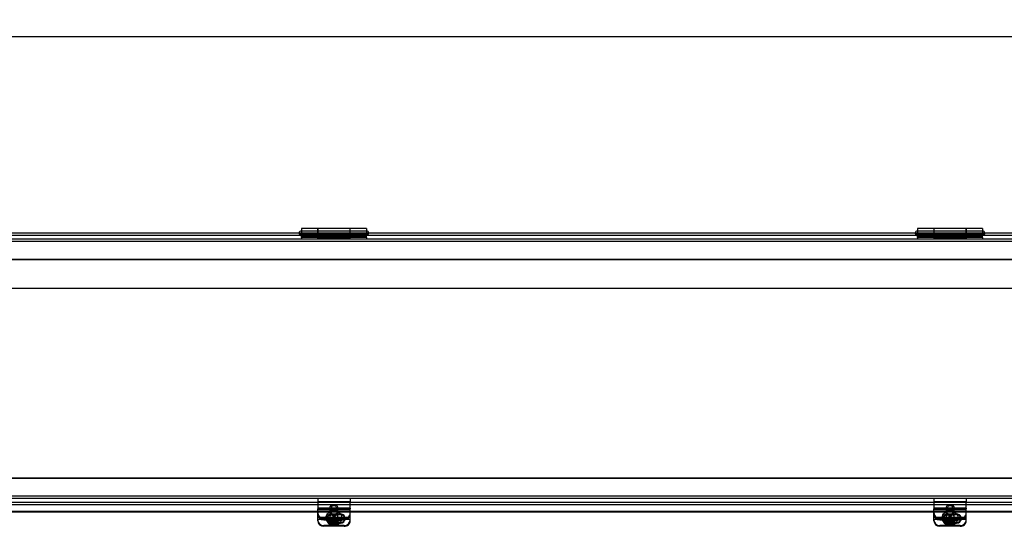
# Model space of a CAD drawing. Header units: inches. Extents: x 1 to 240, y -1 to 159.
# Tile 8 of 13: x 98 to 128, y 122 to 138. Entities that reach past the tile are written whole.
import ezdxf
from ezdxf.enums import TextEntityAlignment as Align
from ezdxf.lldxf.tags import DXFTag

# ---------------------------------------------------------------- set-up
doc = ezdxf.new("R2010")
doc.units = ezdxf.units.IN
doc.header["$MEASUREMENT"] = 0
for name, color, linetype in [('COM40176', 7, 'Continuous'), ('COM52631', 7, 'Continuous'), ('COM70693-18', 7, 'Continuous'), ('COM70694-18', 7, 'Continuous'), ('Default', 7, 'Continuous'), ('GSK11095', 7, 'Continuous'), ('HNG86641-1', 7, 'Continuous'), ('HNG86641-2', 7, 'Continuous'), ('HNG86641-3', 7, 'Continuous'), ('SCS19420', 7, 'Continuous')]:
    doc.layers.add(name, color=color, linetype=linetype)
doc.styles.add('SEACAD_Times_New_Roman', font='times.ttf')
tags = doc.linetypes.add('HIDDEN2', pattern=[0.1875, 0.125, -0.0625]).pattern_tags.tags
tags[6:7] = [DXFTag(74, 4), DXFTag(75, 0), DXFTag(340, '0'), DXFTag(46, 0.0), DXFTag(50, 0.0), DXFTag(44, 0.0), DXFTag(45, 0.0)]
tags[4:5] = [DXFTag(74, 4), DXFTag(75, 0), DXFTag(340, '0'), DXFTag(46, 0.0), DXFTag(50, 0.0), DXFTag(44, 0.0), DXFTag(45, 0.0)]
doc.dimstyles.new('HAMMOND_(STH_-_240x160)', dxfattribs={"dimtxt": 1, "dimasz": 1.25, "dimexe": 0.5, "dimexo": 0.5, "dimgap": 0.25, "dimtad": 0, "dimtih": 1, "dimtoh": 1, "dimzin": 0, "dimdsep": 46, "dimtxsty": 'SEACAD_Times_New_Roman', "dimblk1": '_SE_FILLED', "dimblk2": '_SE_FILLED', "dimsah": 1, "dimcen": 0.5, "dimadec": 0, "dimazin": 0, "dimtfac": 0.8, "dimtofl": 0, "dimtmove": 0, "dimatfit": 3, "dimfxl": 1, "dimtolj": 1, "dimtzin": 0, "dimarcsym": 0})

# ---------------------------------------------------------------- blocks, each defined once
blk = doc.blocks.new('SE2')
at = {"layer": 'COM40176', "color": 7, "linetype": 'HIDDEN2'}
for p, q in [((106.984, 122.788), (106.984, 122.796)), ((107.984, 122.796), (106.984, 122.796)), ((106.984, 122.788), (106.984, 122.776)), ((107.984, 122.771), (106.984, 122.771)), ((107.984, 122.739), (106.984, 122.739)), ((107.984, 122.788), (107.984, 122.796)), ((107.984, 122.788), (107.984, 122.776)), ((125.984, 122.788), (125.984, 122.796)), ((126.984, 122.796), (125.984, 122.796)), ((125.984, 122.788), (125.984, 122.776)), ((126.984, 122.771), (125.984, 122.771)), ((126.984, 122.739), (125.984, 122.739)), ((126.984, 122.788), (126.984, 122.796)), ((126.984, 122.788), (126.984, 122.776)), ((106.984, 122.515), (107.984, 122.515)), ((107.266, 122.484), (107.266, 122.46)), ((107.687, 122.612), (107.406, 122.612)), ((107.687, 122.588), (107.406, 122.588)), ((107.828, 122.46), (107.828, 122.484)), ((125.984, 122.515), (126.984, 122.515)), ((126.266, 122.484), (126.266, 122.46)), ((126.687, 122.612), (126.406, 122.612)), ((126.687, 122.588), (126.406, 122.588)), ((126.828, 122.46), (126.828, 122.484)), ((107.462, 122.258), (107.172, 122.258)), ((107.406, 122.357), (107.682, 122.357)), ((107.406, 122.333), (107.663, 122.333)), ((107.796, 122.258), (107.508, 122.258)), ((126.462, 122.258), (126.172, 122.258)), ((126.406, 122.357), (126.682, 122.357)), ((126.406, 122.333), (126.663, 122.333)), ((126.796, 122.258), (126.508, 122.258))]:
    blk.add_line(p, q, dxfattribs=at)
at = {"layer": 'COM40176', "color": 7, "linetype": 'Continuous'}
for p, q in [((106.984, 122.551), (106.984, 122.776)), ((107.984, 122.776), (106.984, 122.776)), ((107.984, 122.551), (107.984, 122.776)), ((125.984, 122.551), (125.984, 122.776)), ((126.984, 122.776), (125.984, 122.776)), ((126.984, 122.551), (126.984, 122.776)), ((106.984, 122.458), (106.984, 122.551)), ((106.984, 122.404), (106.984, 122.458)), ((106.984, 122.458), (107.984, 122.458)), ((107.984, 122.458), (107.984, 122.551)), ((107.984, 122.404), (107.984, 122.458)), ((125.984, 122.458), (125.984, 122.551)), ((125.984, 122.404), (125.984, 122.458)), ((125.984, 122.458), (126.984, 122.458)), ((126.984, 122.458), (126.984, 122.551)), ((126.984, 122.404), (126.984, 122.458)), ((107.796, 122.234), (107.172, 122.234)), ((107.663, 122.333), (107.687, 122.333)), ((107.682, 122.357), (107.687, 122.357)), ((126.796, 122.234), (126.172, 122.234)), ((126.663, 122.333), (126.687, 122.333)), ((126.682, 122.357), (126.687, 122.357))]:
    blk.add_line(p, q, dxfattribs=at)
at = {"layer": 'COM40176', "color": 7, "linetype": 'HIDDEN2'}
for centre, major_axis, start_param, end_param in [((107.172, 122.428), (0.188, 0), 3.141593, 4.712389), ((107.406, 122.484), (0.141, 0), 1.570796, 4.712389), ((107.406, 122.46), (0.141, 0), 1.570796, 4.712389), ((107.687, 122.484), (-0.14, 0), 2.930417, 4.712389), ((107.687, 122.46), (-0.14, 0), 3.121159, 4.712389), ((107.796, 122.428), (0.188, 0), 4.712389, 6.283185), ((126.172, 122.428), (0.188, 0), 3.141593, 4.712389), ((126.406, 122.484), (0.141, 0), 1.570796, 4.712389), ((126.406, 122.46), (0.14, 0), 1.570796, 4.712389), ((126.687, 122.484), (-0.141, 0), 2.930417, 4.712389), ((126.687, 122.46), (-0.14, 0), 3.121159, 4.712389), ((126.796, 122.428), (0.188, 0), 4.712389, 6.283185)]:
    blk.add_ellipse(centre, major_axis=major_axis, ratio=0.906308, start_param=start_param, end_param=end_param, dxfattribs=at)
at = {"layer": 'COM40176', "color": 7, "linetype": 'Continuous'}
for centre, major_axis, start_param, end_param in [((107.172, 122.404), (-0.188, 0), 0, 1.570796), ((107.687, 122.484), (-0.14, 0), 1.570796, 2.930417), ((107.687, 122.46), (-0.14, 0), 1.570796, 3.121159), ((107.796, 122.404), (-0.188, 0), 1.570796, 3.141593), ((126.172, 122.404), (-0.188, 0), 0, 1.570796), ((126.687, 122.484), (-0.141, 0), 1.570796, 2.930417), ((126.687, 122.46), (-0.14, 0), 1.570796, 3.121159), ((126.796, 122.404), (-0.188, 0), 1.570796, 3.141593)]:
    blk.add_ellipse(centre, major_axis=major_axis, ratio=0.906308, start_param=start_param, end_param=end_param, dxfattribs=at)
at = {"layer": 'COM52631', "color": 7, "linetype": 'HIDDEN2'}
for p, q in [((106.984, 123.098), (106.984, 123.003)), ((106.984, 123.003), (107.984, 123.003)), ((106.984, 123.003), (106.984, 122.975)), ((106.984, 122.975), (106.984, 122.796)), ((107.984, 123.098), (107.984, 123.003)), ((107.984, 122.975), (107.984, 123.003)), ((107.984, 122.796), (107.984, 122.975)), ((125.984, 123.098), (125.984, 123.003)), ((125.984, 123.003), (126.984, 123.003)), ((125.984, 123.003), (125.984, 122.975)), ((125.984, 122.975), (125.984, 122.796)), ((126.984, 123.098), (126.984, 123.003)), ((126.984, 122.975), (126.984, 123.003)), ((126.984, 122.796), (126.984, 122.975)), ((107.377, 122.701), (107.377, 122.661)), ((107.59, 122.661), (107.59, 122.701)), ((126.377, 122.701), (126.377, 122.661)), ((126.59, 122.661), (126.59, 122.701)), ((107.172, 122.475), (107.796, 122.475)), ((107.172, 122.434), (107.718, 122.434)), ((126.172, 122.475), (126.796, 122.475)), ((126.172, 122.434), (126.718, 122.434))]:
    blk.add_line(p, q, dxfattribs=at)
at = {"layer": 'COM52631', "color": 7, "linetype": 'Continuous'}
for p, q in [((107.718, 122.434), (107.796, 122.434)), ((126.718, 122.434), (126.796, 122.434))]:
    blk.add_line(p, q, dxfattribs=at)
at = {"layer": 'COM52631', "color": 7, "linetype": 'HIDDEN2'}
for centre, major_axis in [((107.484, 122.701), (0.107, 0)), ((107.484, 122.661), (0.107, 0)), ((126.484, 122.701), (-0.107, 0)), ((126.484, 122.661), (-0.107, 0))]:
    blk.add_ellipse(centre, major_axis=major_axis, ratio=0.906308, dxfattribs=at)
for centre, start_param, end_param in [((107.172, 122.645), 0, 1.570796), ((107.172, 122.605), 0, 1.570796), ((107.796, 122.645), 1.570796, 3.141593), ((107.796, 122.605), 1.684063, 3.141593), ((126.172, 122.645), 0, 1.570796), ((126.172, 122.605), 0, 1.570796), ((126.796, 122.645), 1.570796, 3.141593), ((126.796, 122.605), 1.684064, 3.141593)]:
    blk.add_ellipse(centre, major_axis=(-0.188, 0), ratio=0.906308, start_param=start_param, end_param=end_param, dxfattribs=at)
at = {"layer": 'COM52631', "color": 7, "linetype": 'Continuous'}
for centre, end_param in [((107.796, 122.605), 1.684063), ((126.796, 122.605), 1.684064)]:
    blk.add_ellipse(centre, major_axis=(-0.188, 0), ratio=0.906308, start_param=1.570796, end_param=end_param, dxfattribs=at)
at = {"layer": 'COM70693-18', "color": 7, "linetype": 'HIDDEN2'}
for p, q in [((28.609, 131.026), (148.359, 131.026)), ((29.25, 131.098), (147.718, 131.098)), ((29.25, 130.473), (147.718, 130.473)), ((29.25, 123.723), (147.718, 123.723)), ((28.609, 123.17), (148.359, 123.17)), ((29.25, 123.098), (147.718, 123.098))]:
    blk.add_line(p, q, dxfattribs=at)
at = {"layer": 'COM70694-18', "color": 7, "linetype": 'Continuous'}
for p, q in [((29.25, 131.284), (147.718, 131.284)), ((29.25, 122.909), (147.718, 122.909)), ((106.984, 122.691), (88.984, 122.691)), ((106.984, 122.673), (88.984, 122.673)), ((125.984, 122.691), (107.984, 122.691)), ((125.984, 122.673), (107.984, 122.673)), ((144.984, 122.691), (126.984, 122.691)), ((144.984, 122.673), (126.984, 122.673))]:
    blk.add_line(p, q, dxfattribs=at)
at = {"layer": 'COM70694-18', "color": 7, "linetype": 'HIDDEN2'}
for p, q in [((106.454, 131.212), (106.454, 131.284)), ((106.514, 131.284), (106.514, 131.212)), ((108.454, 131.212), (108.454, 131.284)), ((108.514, 131.284), (108.514, 131.212)), ((125.454, 131.212), (125.454, 131.284)), ((125.514, 131.284), (125.514, 131.212)), ((127.454, 131.212), (127.454, 131.284)), ((127.514, 131.284), (127.514, 131.212)), ((107.984, 122.691), (106.984, 122.691)), ((107.984, 122.673), (106.984, 122.673)), ((126.984, 122.691), (125.984, 122.691)), ((126.984, 122.673), (125.984, 122.673))]:
    blk.add_line(p, q, dxfattribs=at)
at = {"layer": 'GSK11095', "color": 7, "linetype": 'HIDDEN2'}
for p, q in [((29.25, 131.212), (147.718, 131.212)), ((29.25, 130.462), (147.718, 130.462)), ((29.25, 123.731), (147.718, 123.731)), ((29.25, 122.981), (147.718, 122.981))]:
    blk.add_line(p, q, dxfattribs=at)
at = {"layer": 'HNG86641-1', "color": 7, "linetype": 'HIDDEN2'}
for p, q in [((106.484, 131.137), (106.484, 131.212)), ((107.98, 131.337), (106.988, 131.337)), ((106.988, 131.284), (106.988, 131.218)), ((107.98, 131.249), (106.988, 131.249)), ((107.98, 131.218), (106.988, 131.218)), ((106.988, 131.212), (106.988, 131.218)), ((106.988, 131.212), (106.988, 131.137)), ((107.98, 131.218), (107.98, 131.284)), ((107.98, 131.218), (107.98, 131.212)), ((107.98, 131.212), (107.98, 131.137)), ((108.484, 131.137), (108.484, 131.212)), ((125.484, 131.137), (125.484, 131.212)), ((126.98, 131.337), (125.988, 131.337)), ((125.988, 131.284), (125.988, 131.218)), ((126.98, 131.249), (125.988, 131.249)), ((126.98, 131.218), (125.988, 131.218)), ((125.988, 131.212), (125.988, 131.218)), ((125.988, 131.212), (125.988, 131.137)), ((126.98, 131.218), (126.98, 131.284)), ((126.98, 131.218), (126.98, 131.212)), ((126.98, 131.212), (126.98, 131.137)), ((127.484, 131.137), (127.484, 131.212)), ((108.484, 131.137), (106.484, 131.137)), ((127.484, 131.137), (125.484, 131.137))]:
    blk.add_line(p, q, dxfattribs=at)
at = {"layer": 'HNG86641-1', "color": 7, "linetype": 'Continuous'}
for p, q in [((106.988, 131.412), (106.988, 131.284)), ((107.98, 131.412), (106.988, 131.412)), ((107.98, 131.284), (107.98, 131.412)), ((125.988, 131.412), (125.988, 131.284)), ((126.98, 131.412), (125.988, 131.412)), ((126.98, 131.284), (126.98, 131.412))]:
    blk.add_line(p, q, dxfattribs=at)
at = {"layer": 'HNG86641-2', "color": 7, "linetype": 'Continuous'}
for p, q in [((106.484, 131.412), (106.484, 131.284)), ((106.98, 131.412), (106.484, 131.412)), ((106.98, 131.412), (106.98, 131.284)), ((107.988, 131.284), (107.988, 131.412)), ((108.484, 131.412), (107.988, 131.412)), ((108.484, 131.412), (108.484, 131.284)), ((125.484, 131.412), (125.484, 131.284)), ((125.98, 131.412), (125.484, 131.412)), ((125.98, 131.412), (125.98, 131.284)), ((126.988, 131.284), (126.988, 131.412)), ((127.484, 131.412), (126.988, 131.412)), ((127.484, 131.412), (127.484, 131.284))]:
    blk.add_line(p, q, dxfattribs=at)
at = {"layer": 'HNG86641-2', "color": 7, "linetype": 'HIDDEN2'}
for p, q in [((106.98, 131.337), (106.484, 131.337)), ((106.484, 131.284), (106.484, 131.212)), ((106.484, 131.238), (106.98, 131.238)), ((106.484, 131.192), (106.98, 131.192)), ((106.484, 131.173), (108.484, 131.173)), ((106.98, 131.284), (106.98, 131.14)), ((107.988, 131.181), (106.98, 131.181)), ((108.484, 131.337), (107.988, 131.337)), ((107.988, 131.14), (107.988, 131.284)), ((107.988, 131.238), (108.484, 131.238)), ((107.988, 131.192), (108.484, 131.192)), ((108.484, 131.284), (108.484, 131.212)), ((125.98, 131.337), (125.484, 131.337)), ((125.484, 131.284), (125.484, 131.212)), ((125.484, 131.238), (125.98, 131.238)), ((125.484, 131.192), (125.98, 131.192)), ((125.484, 131.173), (127.484, 131.173)), ((125.98, 131.284), (125.98, 131.14)), ((126.988, 131.181), (125.98, 131.181)), ((127.484, 131.337), (126.988, 131.337)), ((126.988, 131.14), (126.988, 131.284)), ((126.988, 131.238), (127.484, 131.238)), ((126.988, 131.192), (127.484, 131.192)), ((127.484, 131.284), (127.484, 131.212)), ((106.484, 131.137), (106.484, 131.098)), ((106.98, 131.14), (106.98, 131.105)), ((106.98, 131.105), (107.988, 131.105)), ((107.988, 131.105), (107.988, 131.14)), ((108.484, 131.137), (108.484, 131.098)), ((125.484, 131.137), (125.484, 131.098)), ((125.98, 131.14), (125.98, 131.105)), ((125.98, 131.105), (126.988, 131.105)), ((126.988, 131.105), (126.988, 131.14)), ((127.484, 131.137), (127.484, 131.098))]:
    blk.add_line(p, q, dxfattribs=at)
at = {"layer": 'HNG86641-3', "color": 7, "linetype": 'Continuous'}
for p, q in [((106.484, 131.337), (106.471, 131.337)), ((106.988, 131.337), (106.98, 131.337)), ((107.988, 131.337), (107.98, 131.337)), ((108.496, 131.337), (108.484, 131.337)), ((125.484, 131.337), (125.471, 131.337)), ((125.988, 131.337), (125.98, 131.337)), ((126.988, 131.337), (126.98, 131.337)), ((127.496, 131.337), (127.484, 131.337))]:
    blk.add_line(p, q, dxfattribs=at)
at = {"layer": 'HNG86641-3', "color": 7, "linetype": 'HIDDEN2'}
for p, q in [((106.98, 131.337), (106.484, 131.337)), ((107.98, 131.337), (106.988, 131.337)), ((108.484, 131.337), (107.988, 131.337)), ((125.98, 131.337), (125.484, 131.337)), ((126.98, 131.337), (125.988, 131.337)), ((127.484, 131.337), (126.988, 131.337))]:
    blk.add_line(p, q, dxfattribs=at)
at = {"layer": 'HNG86641-3', "color": 7, "linetype": 'Continuous'}
for centre, start, end in [((106.471, 131.275), 90, 171.2572), ((108.496, 131.275), 8.7428, 90), ((125.471, 131.275), 90, 171.2572), ((127.496, 131.275), 8.7428, 90)]:
    blk.add_arc(centre, 0.0625, start, end, dxfattribs=at)
at = {"layer": 'HNG86641-3', "color": 7, "linetype": 'HIDDEN2'}
for centre, start, end in [((106.471, 131.275), 171.2572, 270), ((108.496, 131.275), 270, 0), ((108.496, 131.275), 0, 8.7428), ((125.471, 131.275), 171.2572, 270), ((127.496, 131.275), 270, 0), ((127.496, 131.275), 0, 8.7428)]:
    blk.add_arc(centre, 0.0625, start, end, dxfattribs=at)
at = {"layer": 'SCS19420', "color": 7, "linetype": 'HIDDEN2'}
for p, q in [((107.359, 122.794), (107.359, 122.51)), ((107.609, 122.51), (107.609, 122.794)), ((126.359, 122.794), (126.359, 122.51)), ((126.609, 122.51), (126.609, 122.794)), ((107.244, 122.498), (107.244, 122.485)), ((107.424, 122.496), (107.258, 122.496)), ((107.424, 122.467), (107.369, 122.467)), ((107.407, 122.509), (107.407, 122.49)), ((107.407, 122.509), (107.457, 122.509)), ((107.407, 122.49), (107.407, 122.49)), ((107.407, 122.49), (107.407, 122.458)), ((107.424, 122.49), (107.407, 122.49)), ((107.457, 122.464), (107.407, 122.464)), ((107.438, 122.51), (107.424, 122.496)), ((107.424, 122.495), (107.424, 122.496)), ((107.424, 122.495), (107.424, 122.467)), ((107.424, 122.467), (107.449, 122.49)), ((107.457, 122.49), (107.424, 122.49)), ((107.519, 122.581), (107.449, 122.581)), ((107.449, 122.581), (107.449, 122.549)), ((107.449, 122.549), (107.449, 122.538)), ((107.449, 122.538), (107.449, 122.49)), ((107.457, 122.555), (107.457, 122.536)), ((107.457, 122.555), (107.507, 122.555)), ((107.507, 122.536), (107.457, 122.536)), ((107.457, 122.536), (107.457, 122.49)), ((107.457, 122.464), (107.457, 122.458)), ((107.507, 122.555), (107.507, 122.536)), ((107.507, 122.49), (107.507, 122.536)), ((107.507, 122.509), (107.557, 122.509)), ((107.544, 122.49), (107.507, 122.49)), ((107.507, 122.464), (107.507, 122.458)), ((107.557, 122.464), (107.507, 122.464)), ((107.519, 122.581), (107.519, 122.549)), ((107.519, 122.538), (107.519, 122.549)), ((107.519, 122.49), (107.519, 122.538)), ((107.519, 122.49), (107.544, 122.467)), ((107.544, 122.496), (107.53, 122.51)), ((107.544, 122.496), (107.544, 122.495)), ((107.71, 122.496), (107.544, 122.496)), ((107.544, 122.467), (107.544, 122.495)), ((107.557, 122.49), (107.544, 122.49)), ((107.598, 122.467), (107.544, 122.467)), ((107.557, 122.509), (107.557, 122.49)), ((107.557, 122.458), (107.557, 122.49)), ((107.557, 122.49), (107.557, 122.49)), ((107.724, 122.485), (107.724, 122.498)), ((126.244, 122.498), (126.244, 122.485)), ((126.424, 122.496), (126.258, 122.496)), ((126.424, 122.467), (126.369, 122.467)), ((126.407, 122.509), (126.407, 122.49)), ((126.407, 122.509), (126.457, 122.509)), ((126.407, 122.49), (126.407, 122.49)), ((126.407, 122.49), (126.407, 122.458)), ((126.424, 122.49), (126.407, 122.49)), ((126.457, 122.464), (126.407, 122.464)), ((126.438, 122.51), (126.424, 122.496)), ((126.424, 122.495), (126.424, 122.496)), ((126.424, 122.495), (126.424, 122.467)), ((126.424, 122.467), (126.449, 122.49)), ((126.457, 122.49), (126.424, 122.49)), ((126.519, 122.581), (126.449, 122.581)), ((126.449, 122.581), (126.449, 122.549)), ((126.449, 122.549), (126.449, 122.538)), ((126.449, 122.538), (126.449, 122.49)), ((126.457, 122.555), (126.457, 122.536)), ((126.457, 122.555), (126.507, 122.555)), ((126.507, 122.536), (126.457, 122.536)), ((126.457, 122.536), (126.457, 122.49)), ((126.457, 122.464), (126.457, 122.458)), ((126.507, 122.555), (126.507, 122.536)), ((126.507, 122.49), (126.507, 122.536)), ((126.507, 122.509), (126.557, 122.509)), ((126.544, 122.49), (126.507, 122.49)), ((126.507, 122.464), (126.507, 122.458)), ((126.557, 122.464), (126.507, 122.464)), ((126.519, 122.581), (126.519, 122.549)), ((126.519, 122.538), (126.519, 122.549)), ((126.519, 122.49), (126.519, 122.538)), ((126.519, 122.49), (126.544, 122.467)), ((126.544, 122.496), (126.53, 122.51)), ((126.544, 122.496), (126.544, 122.495)), ((126.71, 122.496), (126.544, 122.496)), ((126.544, 122.467), (126.544, 122.495)), ((126.557, 122.49), (126.544, 122.49)), ((126.598, 122.467), (126.544, 122.467)), ((126.557, 122.509), (126.557, 122.49)), ((126.557, 122.458), (126.557, 122.49)), ((126.557, 122.49), (126.557, 122.49)), ((126.724, 122.485), (126.724, 122.498))]:
    blk.add_line(p, q, dxfattribs=at)
at = {"layer": 'SCS19420', "color": 7, "linetype": 'Continuous'}
for p, q in [((107.369, 122.404), (107.424, 122.404)), ((107.407, 122.458), (107.407, 122.445)), ((107.407, 122.445), (107.457, 122.445)), ((107.424, 122.431), (107.424, 122.445)), ((107.424, 122.404), (107.424, 122.431)), ((107.449, 122.381), (107.424, 122.404)), ((107.449, 122.414), (107.449, 122.409)), ((107.449, 122.409), (107.449, 122.381)), ((107.449, 122.381), (107.449, 122.33)), ((107.457, 122.458), (107.457, 122.445)), ((107.457, 122.445), (107.457, 122.4)), ((107.507, 122.419), (107.457, 122.419)), ((107.457, 122.4), (107.507, 122.4)), ((107.507, 122.458), (107.507, 122.445)), ((107.507, 122.445), (107.557, 122.445)), ((107.507, 122.4), (107.507, 122.445)), ((107.519, 122.409), (107.519, 122.414)), ((107.519, 122.381), (107.519, 122.409)), ((107.544, 122.404), (107.519, 122.381)), ((107.519, 122.33), (107.519, 122.381)), ((107.544, 122.445), (107.544, 122.431)), ((107.544, 122.431), (107.544, 122.404)), ((107.544, 122.404), (107.599, 122.404)), ((107.557, 122.445), (107.557, 122.458)), ((126.369, 122.404), (126.424, 122.404)), ((126.407, 122.458), (126.407, 122.445)), ((126.407, 122.445), (126.457, 122.445)), ((126.424, 122.431), (126.424, 122.445)), ((126.424, 122.404), (126.424, 122.431)), ((126.449, 122.381), (126.424, 122.404)), ((126.449, 122.414), (126.449, 122.409)), ((126.449, 122.409), (126.449, 122.381)), ((126.449, 122.381), (126.449, 122.33)), ((126.457, 122.458), (126.457, 122.445)), ((126.457, 122.445), (126.457, 122.4)), ((126.507, 122.419), (126.457, 122.419)), ((126.457, 122.4), (126.507, 122.4)), ((126.507, 122.458), (126.507, 122.445)), ((126.507, 122.445), (126.557, 122.445)), ((126.507, 122.4), (126.507, 122.445)), ((126.519, 122.409), (126.519, 122.414)), ((126.519, 122.381), (126.519, 122.409)), ((126.544, 122.404), (126.519, 122.381)), ((126.519, 122.33), (126.519, 122.381)), ((126.544, 122.445), (126.544, 122.431)), ((126.544, 122.431), (126.544, 122.404)), ((126.544, 122.404), (126.599, 122.404)), ((126.557, 122.445), (126.557, 122.458)), ((107.449, 122.354), (107.519, 122.354)), ((107.449, 122.33), (107.449, 122.322)), ((107.519, 122.322), (107.519, 122.33)), ((126.449, 122.354), (126.519, 122.354)), ((126.449, 122.33), (126.449, 122.322)), ((126.519, 122.322), (126.519, 122.33))]:
    blk.add_line(p, q, dxfattribs=at)
for centre, radius, start, end in [((107.276, 122.447), 0.0223, 184.8988, 222.8675), ((107.358, 122.591), 0.187, 238.3771, 273.3186), ((107.611, 122.586), 0.182, 266.1841, 302.1202), ((107.692, 122.447), 0.0223, 317.1374, 355.0963), ((126.276, 122.447), 0.0223, 184.8988, 222.8675), ((126.358, 122.591), 0.187, 238.3771, 273.3186), ((126.611, 122.586), 0.182, 266.1841, 302.1202), ((126.692, 122.447), 0.0223, 317.1374, 355.0963), ((107.484, 128.134), 5.811, 269.6549, 270.3451), ((126.484, 128.134), 5.811, 269.6549, 270.3451)]:
    blk.add_arc(centre, radius, start, end, dxfattribs=at)
at = {"layer": 'SCS19420', "color": 7, "linetype": 'HIDDEN2'}
for centre, radius, start, end in [((107.357, 122.65), 0.183, 237.9577, 273.8444), ((107.484, 126.612), 4.063, 269.5065, 270.4935), ((107.608, 122.661), 0.194, 267.1603, 301.0377), ((126.357, 122.65), 0.183, 237.9577, 273.8444), ((126.484, 126.612), 4.063, 269.5065, 270.4935), ((126.608, 122.661), 0.194, 267.1603, 301.0377)]:
    blk.add_arc(centre, radius, start, end, dxfattribs=at)
for centre, major_axis in [((107.484, 122.498), (0.24, 0)), ((107.484, 122.794), (0.125, 0)), ((107.484, 122.819), (-0.065, 0)), ((126.484, 122.498), (0.24, 0)), ((126.484, 122.794), (-0.125, 0)), ((126.484, 122.819), (0.065, 0)), ((107.484, 122.51), (-0.125, 0)), ((126.484, 122.51), (-0.125, 0))]:
    blk.add_ellipse(centre, major_axis=major_axis, ratio=0.906308, dxfattribs=at)
for centre, major_axis, start_param, end_param in [((107.484, 122.466), (0.231, 0), 3.027001, 3.181561), ((107.484, 122.466), (-0.231, 0), 3.101624, 3.256184), ((126.484, 122.466), (0.231, 0), 3.027001, 3.181561), ((126.484, 122.466), (-0.231, 0), 3.101624, 3.256184)]:
    blk.add_ellipse(centre, major_axis=major_axis, ratio=0.906308, start_param=start_param, end_param=end_param, dxfattribs=at)
at = {"layer": 'SCS19420', "color": 7, "linetype": 'Continuous'}
for centre, major_axis, start_param, end_param in [((107.484, 122.466), (0.231, 0), 3.181561, 3.243651), ((107.484, 122.466), (-0.231, 0), 3.039534, 3.101624), ((126.484, 122.466), (0.231, 0), 3.181561, 3.243651), ((126.484, 122.466), (-0.231, 0), 3.039534, 3.101624)]:
    blk.add_ellipse(centre, major_axis=major_axis, ratio=0.906308, start_param=start_param, end_param=end_param, dxfattribs=at)
at = {"layer": 'SCS19420', "color": 7, "linetype": 'HIDDEN2'}
for points in [[(107.244, 122.484), (107.245, 122.474), (107.245, 122.466), (107.246, 122.458)], [(126.244, 122.484), (126.245, 122.474), (126.245, 122.466), (126.246, 122.458)]]:
    blk.add_open_spline(points, degree=3, dxfattribs=at)
at = {"layer": 'SCS19420', "color": 7, "linetype": 'Continuous'}
for points, knots in [([(107.246, 122.458), (107.246, 122.456), (107.247, 122.443), (107.254, 122.415), (107.27, 122.379), (107.292, 122.345), (107.32, 122.316), (107.352, 122.292), (107.389, 122.274), (107.429, 122.261), (107.47, 122.255), (107.512, 122.257), (107.554, 122.265), (107.593, 122.28), (107.629, 122.302), (107.661, 122.329), (107.687, 122.361), (107.707, 122.398), (107.717, 122.43), (107.721, 122.451), (107.722, 122.458)], [0.0361608, 0.0361608, 0.0361608, 0.0361608, 0.0411938, 0.0956252, 0.1499193, 0.2042611, 0.2588169, 0.3137114, 0.3690165, 0.4247508, 0.4808909, 0.537384, 0.5941507, 0.6510686, 0.708009, 0.7648174, 0.8213345, 0.8774286, 0.9330287, 0.9617659, 0.9617659, 0.9617659, 0.9617659]), ([(107.424, 122.445), (107.424, 122.443), (107.424, 122.441), (107.426, 122.439), (107.427, 122.437), (107.43, 122.433), (107.432, 122.431), (107.439, 122.424), (107.444, 122.419), (107.449, 122.414)], [0, 0, 0, 0, 0.125, 0.125, 0.25, 0.25, 0.5, 0.5, 1, 1, 1, 1]), ([(107.519, 122.414), (107.524, 122.419), (107.529, 122.424), (107.536, 122.431), (107.538, 122.433), (107.541, 122.437), (107.542, 122.439), (107.543, 122.441), (107.544, 122.443), (107.544, 122.445)], [0, 0, 0, 0, 0.5, 0.5, 0.75, 0.75, 0.875, 0.875, 1, 1, 1, 1]), ([(126.246, 122.458), (126.246, 122.456), (126.247, 122.443), (126.254, 122.415), (126.27, 122.379), (126.292, 122.345), (126.32, 122.316), (126.352, 122.292), (126.389, 122.274), (126.429, 122.261), (126.47, 122.255), (126.512, 122.257), (126.554, 122.265), (126.593, 122.28), (126.629, 122.302), (126.661, 122.329), (126.687, 122.361), (126.707, 122.398), (126.717, 122.43), (126.721, 122.451), (126.722, 122.458)], [0.0361608, 0.0361608, 0.0361608, 0.0361608, 0.0411938, 0.0956252, 0.1499193, 0.2042611, 0.2588169, 0.3137114, 0.3690165, 0.4247508, 0.4808909, 0.537384, 0.5941507, 0.6510686, 0.708009, 0.7648174, 0.8213345, 0.8774286, 0.9330287, 0.9617659, 0.9617659, 0.9617659, 0.9617659]), ([(126.424, 122.445), (126.424, 122.443), (126.424, 122.441), (126.426, 122.439), (126.427, 122.437), (126.43, 122.433), (126.432, 122.431), (126.439, 122.424), (126.444, 122.419), (126.449, 122.414)], [0, 0, 0, 0, 0.125, 0.125, 0.25, 0.25, 0.5, 0.5, 1, 1, 1, 1]), ([(126.519, 122.414), (126.524, 122.419), (126.529, 122.424), (126.536, 122.431), (126.538, 122.433), (126.541, 122.437), (126.542, 122.439), (126.543, 122.441), (126.544, 122.443), (126.544, 122.445)], [0, 0, 0, 0, 0.5, 0.5, 0.75, 0.75, 0.875, 0.875, 1, 1, 1, 1])]:
    blk.add_open_spline(points, degree=3, knots=knots, dxfattribs=at)
at = {"layer": 'SCS19420', "color": 7, "linetype": 'HIDDEN2'}
for points, knots in [([(107.254, 122.49), (107.254, 122.493), (107.255, 122.494), (107.257, 122.496), (107.259, 122.496), (107.26, 122.495)], [0, 0, 0, 0, 0.5, 0.5, 1, 1, 1, 1]), ([(107.449, 122.52), (107.444, 122.516), (107.439, 122.511), (107.432, 122.504), (107.43, 122.502), (107.427, 122.498), (107.426, 122.496), (107.424, 122.493), (107.424, 122.492), (107.424, 122.49)], [0, 0, 0, 0, 0.5, 0.5, 0.75, 0.75, 0.875, 0.875, 1, 1, 1, 1]), ([(107.544, 122.49), (107.544, 122.492), (107.543, 122.493), (107.542, 122.496), (107.541, 122.498), (107.538, 122.502), (107.535, 122.504), (107.528, 122.511), (107.524, 122.516), (107.519, 122.52)], [0, 0, 0, 0, 0.125, 0.125, 0.25, 0.25, 0.5, 0.5, 1, 1, 1, 1]), ([(107.707, 122.495), (107.709, 122.496), (107.71, 122.496), (107.712, 122.494), (107.713, 122.493), (107.713, 122.49)], [0, 0, 0, 0, 0.5, 0.5, 1, 1, 1, 1]), ([(107.722, 122.458), (107.723, 122.463), (107.724, 122.472), (107.724, 122.481), (107.724, 122.485)], [0.9617659, 0.9617659, 0.9617659, 0.9617659, 0.98481887, 1, 1, 1, 1]), ([(126.254, 122.49), (126.254, 122.493), (126.255, 122.494), (126.257, 122.496), (126.259, 122.496), (126.26, 122.495)], [0, 0, 0, 0, 0.5, 0.5, 1, 1, 1, 1]), ([(126.449, 122.52), (126.444, 122.516), (126.439, 122.511), (126.432, 122.504), (126.43, 122.502), (126.427, 122.498), (126.426, 122.496), (126.424, 122.493), (126.424, 122.492), (126.424, 122.49)], [0, 0, 0, 0, 0.5, 0.5, 0.75, 0.75, 0.875, 0.875, 1, 1, 1, 1]), ([(126.544, 122.49), (126.544, 122.492), (126.543, 122.493), (126.542, 122.496), (126.541, 122.498), (126.538, 122.502), (126.535, 122.504), (126.528, 122.511), (126.524, 122.516), (126.519, 122.52)], [0, 0, 0, 0, 0.125, 0.125, 0.25, 0.25, 0.5, 0.5, 1, 1, 1, 1]), ([(126.707, 122.495), (126.709, 122.496), (126.71, 122.496), (126.712, 122.494), (126.713, 122.493), (126.713, 122.49)], [0, 0, 0, 0, 0.5, 0.5, 1, 1, 1, 1]), ([(126.722, 122.458), (126.723, 122.463), (126.724, 122.472), (126.724, 122.481), (126.724, 122.485)], [0.9617659, 0.9617659, 0.9617659, 0.9617659, 0.98481887, 1, 1, 1, 1])]:
    blk.add_open_spline(points, degree=3, knots=knots, dxfattribs=at)
blk = doc.blocks.new('DMBLK221')
at = {"layer": 'Default', "linetype": 'Continuous', "transparency": 16777216}
for points in [[(30.5, 137.547), (29.25, 137.339), (30.5, 137.131)], [(146.468, 137.547), (146.468, 137.131), (147.718, 137.339)]]:
    blk.add_hatch(color=7, dxfattribs=at).paths.add_polyline_path(points)
at = {"layer": 'Default', "color": 7, "linetype": 'Continuous', "transparency": 16777216}
for p, q in [((29.25, 131.676), (29.25, 137.839)), ((147.718, 127.597), (147.718, 137.839)), ((29.25, 137.339), (86.037, 137.339)), ((90.931, 137.339), (147.718, 137.339))]:
    blk.add_line(p, q, dxfattribs=at)
at = {"layer": 'Default', "color": 7, "linetype": 'Continuous', "transparency": 16777216, "style": 'SEACAD_Times_New_Roman'}
for s, p in [('118.47', (86.398, 137.839)), ('DOOR', (86.387, 136.339))]:
    blk.add_text(s, height=1, dxfattribs=at).set_placement(p, align=Align.TOP_LEFT)
blk = doc.blocks.new('_SE_FILLED')
at = {"color": 0}
blk.add_line((0, 0), (-1, 0), dxfattribs=at)
blk.add_solid([(0, 0), (-1, -0.1665), (-1, 0.1665), (0, 0)], dxfattribs=at)
blk = doc.blocks.new('DMBLK228')
at = {"layer": 'Default', "linetype": 'Continuous', "transparency": 16777216}
for points in [[(31.359, 129.369), (31.359, 129.786), (30.109, 129.578)], [(145.609, 129.369), (146.859, 129.578), (145.609, 129.786)]]:
    blk.add_hatch(color=7, dxfattribs=at).paths.add_polyline_path(points)
at = {"layer": 'Default', "color": 7, "linetype": 'Continuous', "transparency": 16777216}
for p, q in [((30.109, 129.578), (86.048, 129.578)), ((90.919, 129.578), (146.859, 129.578))]:
    blk.add_line(p, q, dxfattribs=at)
at = {"layer": 'Default', "color": 7, "linetype": 'Continuous', "transparency": 16777216, "style": 'SEACAD_Times_New_Roman'}
blk.add_text('116.75', height=1, dxfattribs=at).set_placement((86.398, 130.078), align=Align.TOP_LEFT)

msp = doc.modelspace()

# ---------------------------------------------------------------- block references
at = {"layer": 'Default'}
msp.add_blockref('SE2', (0, 0), dxfattribs=at)

# ---------------------------------------------------------------- dimensions: what is measured, and where the dimension line sits
at = {"layer": 'Default', "color": 7, "linetype": 'Continuous'}
dim = msp.add_linear_dim(base=(147.718, 137.339), p1=(29.25, 131.176), p2=(147.718, 127.097), text='\\A1;<>\\PDOOR', dimstyle='HAMMOND_(STH_-_240x160)', dxfattribs=at)
dim.commit()
dim.dimension.update_dxf_attribs({"geometry": 'DMBLK221', "text_midpoint": (88.484, 137.339), "dimtype": 160})
dim = msp.add_linear_dim(base=(30.109, 129.578), p1=(30.109, 130.442), p2=(146.859, 130.442), angle=0, text='\\A1;<>', dimstyle='HAMMOND_(STH_-_240x160)', dxfattribs=at)
dim.commit()
dim.dimension.update_dxf_attribs({"geometry": 'DMBLK228', "text_midpoint": (88.484, 129.578), "dimtype": 161})

doc.saveas('drawing.dxf')
